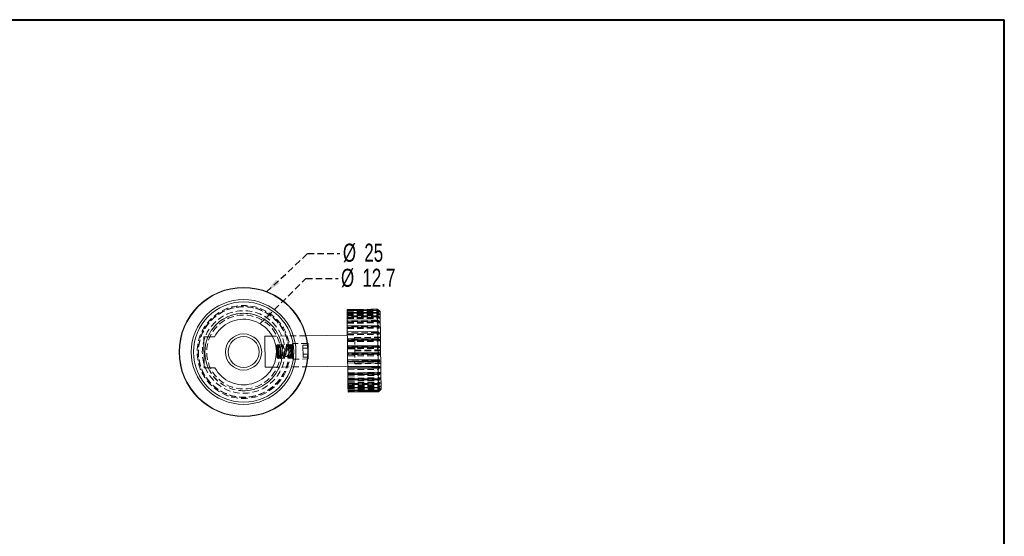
# Model space of a CAD drawing. Header units: millimetres. Extents: x 5 to 292, y 5 to 205.
# Tile 8 of 8: x 101 to 292, y 105 to 205. Entities that reach past the tile are written whole.
import ezdxf

# ---------------------------------------------------------------- set-up
doc = ezdxf.new("R2010")
doc.units = ezdxf.units.MM
doc.linetypes.add('HIDDEN', pattern=[1.905, 1.27, -0.635])
doc.layers.add('VM_VU04', color=7, linetype='HIDDEN')
doc.layers.add('模型', color=7, linetype='Continuous', lineweight=15)
doc.styles.add('SLDTEXTSTYLE0', font='TXT', dxfattribs={"width": 0.7})
doc.dimstyles.new('SLDDIMSTYLE1', dxfattribs={"dimtxt": 0, "dimasz": 3, "dimexe": 0, "dimexo": 0.0625, "dimgap": 0, "dimtad": 0, "dimtih": 1, "dimtoh": 1, "dimdec": 0, "dimrnd": 1e-09, "dimzin": 0, "dimdsep": 46, "dimtxsty": 'Standard', "dimsah": 1, "dimcen": 0.09, "dimadec": 0, "dimazin": 0, "dimtfac": 3, "dimtdec": 0, "dimtofl": 0, "dimtmove": 0, "dimatfit": 3, "dimfxl": 0, "dimfrac": 2, "dimtolj": 1, "dimtzin": 0, "dimarcsym": 0})

# ---------------------------------------------------------------- blocks, each defined once
blk = doc.blocks.new('SW_NOTE_0')
at = {"layer": 'VM_VU04', "color": 0, "char_height": 3.5, "attachment_point": 1, "style": 'SLDTEXTSTYLE0'}
for s, insert in [('%%c', (0.59, 1.94)), ('25', (4.74, 1.94))]:
    blk.add_mtext(s, dxfattribs=dict(at, insert=insert))
blk = doc.blocks.new('SW_NOTE_1')
at = {"layer": 'VM_VU04', "color": 0, "char_height": 3.5, "attachment_point": 1, "style": 'SLDTEXTSTYLE0'}
for s, insert in [('%%c', (0.55, 1.91)), ('12.7', (4.7, 1.91))]:
    blk.add_mtext(s, dxfattribs=dict(at, insert=insert))

msp = doc.modelspace()

# ---------------------------------------------------------------- linework, layer by layer
at = {"color": 7, "linetype": 'Continuous', "lineweight": 15}
for p, q in [((170.618, 148.996), (164.718, 148.923)), ((164.718, 148.923), (164.719, 148.915)), ((164.719, 148.915), (170.618, 148.987)), ((170.618, 148.959), (164.719, 148.886)), ((164.719, 148.886), (164.719, 148.915)), ((164.719, 148.886), (164.721, 148.729)), ((164.721, 148.729), (170.62, 148.802)), ((164.722, 148.632), (164.721, 148.729)), ((171.124, 148.502), (170.618, 148.996)), ((170.618, 148.987), (170.618, 148.996)), ((170.972, 148.631), (170.618, 148.987)), ((170.62, 148.802), (170.618, 148.959)), ((170.975, 148.42), (170.62, 148.802)), ((170.622, 148.704), (164.722, 148.632)), ((164.722, 148.632), (164.726, 148.307)), ((164.726, 148.307), (170.626, 148.379)), ((164.728, 148.143), (164.726, 148.307)), ((170.628, 148.216), (164.728, 148.143)), ((164.728, 148.143), (164.734, 147.66)), ((164.734, 147.66), (170.634, 147.732)), ((164.737, 147.435), (164.734, 147.66)), ((170.636, 147.508), (164.737, 147.435)), ((164.737, 147.435), (164.744, 146.808)), ((164.744, 146.808), (170.644, 146.881)), ((170.626, 148.379), (170.622, 148.704)), ((170.622, 148.704), (170.975, 148.42)), ((170.98, 147.985), (170.626, 148.379)), ((170.634, 147.732), (170.628, 148.216)), ((170.628, 148.216), (170.98, 147.985)), ((170.988, 147.336), (170.634, 147.732)), ((170.644, 146.881), (170.636, 147.508)), ((170.636, 147.508), (170.988, 147.336)), ((170.999, 146.496), (170.644, 146.881)), ((171.124, 148.502), (171.268, 136.8)), ((164.748, 146.529), (164.744, 146.808)), ((170.647, 146.602), (164.748, 146.529)), ((164.748, 146.529), (164.757, 145.778)), ((164.757, 145.778), (170.657, 145.85)), ((164.761, 145.453), (164.757, 145.778)), ((170.661, 145.525), (164.761, 145.453)), ((164.761, 145.453), (164.772, 144.6)), ((170.657, 145.85), (170.647, 146.602)), ((170.647, 146.602), (170.999, 146.496)), ((171.011, 145.488), (170.657, 145.85)), ((170.671, 144.672), (170.661, 145.525)), ((170.661, 145.525), (171.011, 145.488)), ((139.061, 143.607), (137.008, 143.581)), ((137.008, 143.581), (137.081, 137.582)), ((150.253, 143.745), (148.781, 143.726)), ((148.781, 143.726), (148.855, 137.727)), ((164.78, 143.924), (156.791, 143.825)), ((164.772, 144.6), (170.671, 144.672)), ((164.776, 144.267), (164.772, 144.6)), ((164.776, 144.267), (171.025, 144.345)), ((170.676, 144.312), (164.776, 144.239)), ((164.776, 144.239), (164.776, 144.267)), ((164.776, 144.239), (164.788, 143.31)), ((164.788, 143.31), (170.687, 143.383)), ((164.791, 143.022), (164.788, 143.31)), ((164.791, 143.022), (171.041, 143.099)), ((164.792, 142.924), (164.791, 143.022)), ((170.676, 144.312), (171.025, 144.345)), ((170.687, 143.383), (170.676, 144.312)), ((171.041, 143.099), (170.687, 143.383)), ((170.692, 142.997), (171.041, 143.099)), ((170.692, 142.997), (164.792, 142.924)), ((164.792, 142.924), (164.804, 141.948)), ((164.804, 141.948), (170.704, 142.021)), ((164.807, 141.713), (164.804, 141.948)), ((164.807, 141.713), (171.057, 141.79)), ((164.809, 141.549), (164.807, 141.713)), ((170.709, 141.622), (164.809, 141.549)), ((164.809, 141.549), (164.822, 140.555)), ((170.704, 142.021), (170.692, 142.997)), ((171.057, 141.79), (170.704, 142.021)), ((170.709, 141.622), (171.057, 141.79)), ((170.721, 140.628), (170.709, 141.622)), ((164.822, 140.555), (170.721, 140.628)), ((164.824, 140.38), (164.822, 140.555)), ((164.824, 140.38), (171.073, 140.457)), ((164.826, 140.155), (164.824, 140.38)), ((170.726, 140.227), (164.826, 140.155)), ((164.826, 140.155), (164.839, 139.173)), ((164.839, 139.173), (170.738, 139.246)), ((171.073, 140.457), (170.721, 140.628)), ((170.738, 139.246), (170.726, 140.227)), ((171.089, 139.14), (170.738, 139.246)), ((137.081, 137.582), (139.135, 137.607)), ((148.855, 137.727), (150.327, 137.745)), ((156.865, 137.826), (164.854, 137.924)), ((164.84, 139.063), (164.839, 139.173)), ((164.84, 139.063), (171.089, 139.14)), ((164.843, 138.784), (164.84, 139.063)), ((170.743, 138.856), (164.843, 138.784)), ((164.843, 138.784), (164.855, 137.844)), ((164.855, 137.844), (170.755, 137.917)), ((164.855, 137.803), (171.105, 137.88)), ((164.855, 137.803), (164.855, 137.844)), ((164.859, 137.478), (164.855, 137.803)), ((170.759, 137.551), (164.859, 137.478)), ((164.859, 137.478), (164.87, 136.609)), ((170.743, 138.856), (171.089, 139.14)), ((170.755, 137.917), (170.743, 138.856)), ((171.105, 137.88), (170.755, 137.917)), ((170.759, 137.551), (171.105, 137.88)), ((170.77, 136.682), (170.759, 137.551)), ((164.87, 136.609), (170.77, 136.682)), ((164.874, 136.277), (164.87, 136.609)), ((170.774, 136.349), (164.874, 136.277)), ((164.874, 136.277), (164.884, 135.505)), ((164.884, 135.505), (170.783, 135.577)), ((164.887, 135.217), (164.884, 135.505)), ((171.119, 136.714), (170.77, 136.682)), ((170.774, 136.349), (171.119, 136.714)), ((170.783, 135.577), (170.774, 136.349)), ((171.132, 135.679), (170.783, 135.577)), ((170.787, 135.289), (171.132, 135.679)), ((171.268, 136.8), (171.309, 133.503)), ((170.787, 135.289), (164.887, 135.217)), ((164.887, 135.217), (164.895, 134.565)), ((164.895, 134.565), (170.795, 134.638)), ((164.898, 134.33), (164.895, 134.565)), ((170.798, 134.403), (164.898, 134.33)), ((164.898, 134.33), (164.905, 133.819)), ((164.905, 133.819), (170.804, 133.892)), ((164.907, 133.644), (164.905, 133.819)), ((170.806, 133.716), (164.907, 133.644)), ((164.907, 133.644), (164.911, 133.289)), ((170.795, 134.638), (170.787, 135.289)), ((171.143, 134.806), (170.795, 134.638)), ((170.798, 134.403), (171.143, 134.806)), ((170.804, 133.892), (170.798, 134.403)), ((170.806, 133.716), (171.151, 134.121)), ((170.811, 133.361), (170.806, 133.716)), ((171.157, 133.645), (170.811, 133.361)), ((170.812, 133.251), (171.157, 133.645)), ((170.815, 132.997), (171.309, 133.503)), ((164.911, 133.289), (170.811, 133.361)), ((164.912, 133.179), (164.911, 133.289)), ((170.812, 133.251), (164.912, 133.179)), ((164.912, 133.179), (164.915, 132.99)), ((164.915, 132.99), (170.814, 133.063)), ((170.815, 133.022), (164.915, 132.949)), ((164.915, 132.949), (164.915, 132.99)), ((164.915, 132.949), (164.916, 132.924)), ((164.916, 132.924), (170.815, 132.997)), ((170.814, 133.063), (170.812, 133.251)), ((171.16, 133.392), (170.814, 133.063)), ((170.815, 133.022), (171.16, 133.392)), ((170.815, 132.997), (170.815, 133.022))]:
    msp.add_line(p, q, dxfattribs=at)
at = {"color": 7, "linetype": 'HIDDEN', "lineweight": 0}
for p, q in [((170.618, 148.971), (164.719, 148.899)), ((164.719, 148.857), (170.619, 148.93)), ((170.621, 148.742), (164.722, 148.669)), ((170.618, 148.987), (170.618, 148.971)), ((170.973, 148.609), (170.619, 148.93)), ((170.62, 148.802), (170.621, 148.742)), ((170.621, 148.742), (170.976, 148.357)), ((164.723, 148.559), (170.622, 148.632)), ((164.723, 148.554), (170.972, 148.631)), ((164.723, 148.532), (170.973, 148.609)), ((164.726, 148.343), (170.975, 148.42)), ((164.726, 148.28), (170.976, 148.357)), ((170.627, 148.277), (164.727, 148.204)), ((164.729, 148.029), (170.629, 148.101)), ((164.731, 147.908), (170.98, 147.985)), ((164.732, 147.804), (170.982, 147.881)), ((170.635, 147.59), (164.736, 147.518)), ((164.739, 147.282), (170.638, 147.355)), ((164.739, 147.259), (170.988, 147.336)), ((164.741, 147.119), (170.99, 147.196)), ((170.976, 148.357), (170.622, 148.632)), ((170.626, 148.379), (170.627, 148.277)), ((170.627, 148.277), (170.982, 147.881)), ((170.634, 147.732), (170.635, 147.59)), ((170.635, 147.59), (170.99, 147.196)), ((170.99, 147.196), (170.638, 147.355)), ((170.644, 146.881), (170.646, 146.704)), ((170.646, 146.704), (164.747, 146.631)), ((164.749, 146.419), (170.999, 146.496)), ((164.75, 146.343), (170.65, 146.416)), ((164.751, 146.245), (171.001, 146.322)), ((170.659, 145.644), (164.76, 145.571)), ((164.762, 145.411), (171.011, 145.488)), ((164.764, 145.239), (170.663, 145.311)), ((164.764, 145.21), (171.014, 145.287)), ((170.646, 146.704), (171.001, 146.322)), ((171.001, 146.322), (170.65, 146.416)), ((170.657, 145.85), (170.659, 145.644)), ((170.659, 145.644), (171.014, 145.287)), ((171.014, 145.287), (170.663, 145.311)), ((156.791, 143.825), (150.253, 143.745)), ((156.792, 143.825), (150.254, 143.745)), ((170.674, 144.442), (164.775, 144.37)), ((164.779, 144.045), (171.028, 144.122)), ((164.779, 144.003), (170.679, 144.076)), ((170.69, 143.137), (164.791, 143.064)), ((166.186, 143.482), (171.185, 143.543)), ((166.186, 143.482), (166.187, 143.398)), ((166.187, 143.398), (171.186, 143.46)), ((166.187, 143.398), (166.218, 140.858)), ((170.671, 144.672), (170.674, 144.442)), ((170.674, 144.442), (171.028, 144.122)), ((171.028, 144.122), (170.679, 144.076)), ((170.687, 143.383), (170.69, 143.137)), ((170.69, 143.137), (171.044, 142.862)), ((151.33, 141.808), (150.943, 141.803)), ((151.09, 141.97), (151.082, 141.912)), ((151.18, 141.836), (151.18, 141.835)), ((151.181, 141.836), (151.18, 141.836)), ((151.18, 141.835), (151.182, 141.831)), ((151.28, 141.818), (151.18, 141.817)), ((151.28, 141.837), (151.249, 141.837)), ((151.28, 141.837), (151.307, 139.677)), ((154.177, 142.093), (151.327, 142.058)), ((151.327, 142.058), (151.359, 139.458)), ((153.937, 141.294), (153.95, 140.285)), ((153.942, 141.287), (153.954, 140.293)), ((154.18, 141.854), (154.08, 141.852)), ((154.173, 141.888), (154.135, 141.87)), ((154.18, 141.873), (154.139, 141.873)), ((157.174, 142.33), (154.175, 142.293)), ((157.084, 142.329), (154.175, 142.293)), ((154.175, 142.293), (154.212, 139.293)), ((156.179, 141.972), (157.179, 141.984)), ((156.179, 141.972), (156.186, 141.395)), ((156.186, 141.395), (157.186, 141.407)), ((156.186, 141.395), (156.2, 140.24)), ((157.174, 142.33), (157.211, 139.33)), ((164.794, 142.785), (171.044, 142.862)), ((164.795, 142.675), (170.695, 142.747)), ((170.707, 141.766), (164.808, 141.693)), ((164.81, 141.468), (171.06, 141.545)), ((164.812, 141.293), (170.712, 141.365)), ((171.044, 142.862), (170.695, 142.747)), ((170.704, 142.021), (170.707, 141.766)), ((171.06, 141.545), (170.712, 141.365)), ((150.971, 139.703), (151.356, 139.708)), ((151.193, 140.756), (151.094, 140.756)), ((151.094, 140.756), (151.193, 140.756)), ((151.193, 140.756), (151.207, 139.676)), ((151.228, 140.756), (151.193, 140.756)), ((151.206, 139.695), (151.306, 139.696)), ((151.207, 139.676), (151.307, 139.677)), ((151.359, 139.458), (154.209, 139.493)), ((151.494, 139.587), (151.493, 139.588)), ((153.95, 140.293), (153.954, 140.293)), ((154.082, 139.64), (154.074, 139.681)), ((154.091, 141.005), (154.107, 139.711)), ((154.097, 139.608), (154.097, 139.609)), ((154.106, 139.731), (154.206, 139.732)), ((154.107, 139.711), (154.206, 139.713)), ((154.212, 139.293), (157.211, 139.33)), ((154.212, 139.293), (157.123, 139.329)), ((156.2, 140.24), (157.2, 140.253)), ((156.2, 140.24), (156.207, 139.663)), ((156.207, 139.663), (157.207, 139.675)), ((170.724, 140.371), (164.825, 140.299)), ((164.827, 140.135), (171.076, 140.212)), ((164.83, 139.899), (170.729, 139.972)), ((166.216, 141.024), (171.215, 141.086)), ((166.218, 140.858), (171.218, 140.919)), ((166.218, 140.858), (166.248, 138.401)), ((170.721, 140.628), (170.724, 140.371)), ((170.724, 140.371), (171.076, 140.212)), ((171.076, 140.212), (170.729, 139.972)), ((170.738, 139.246), (170.741, 138.996)), ((150.327, 137.745), (156.865, 137.826)), ((150.327, 137.745), (156.865, 137.826)), ((170.741, 138.996), (164.842, 138.923)), ((164.843, 138.826), (171.092, 138.903)), ((164.846, 138.537), (170.746, 138.61)), ((170.757, 137.681), (164.858, 137.609)), ((164.858, 137.58), (171.108, 137.657)), ((164.862, 137.248), (170.762, 137.321)), ((166.247, 138.484), (171.247, 138.546)), ((166.248, 138.401), (171.248, 138.462)), ((170.741, 138.996), (171.092, 138.903)), ((171.092, 138.903), (170.746, 138.61)), ((170.755, 137.917), (170.757, 137.681)), ((170.757, 137.681), (171.108, 137.657)), ((164.87, 136.637), (171.119, 136.714)), ((164.872, 136.436), (171.122, 136.513)), ((170.772, 136.468), (164.873, 136.395)), ((164.877, 136.07), (170.776, 136.143)), ((164.883, 135.602), (171.132, 135.679)), ((164.885, 135.429), (171.134, 135.506)), ((170.786, 135.391), (164.886, 135.319)), ((170.77, 136.682), (170.772, 136.468)), ((170.772, 136.468), (171.122, 136.513)), ((171.122, 136.513), (170.776, 136.143)), ((170.783, 135.577), (170.786, 135.391)), ((170.786, 135.391), (171.134, 135.506)), ((171.134, 135.506), (170.789, 135.112)), ((164.89, 135.04), (170.789, 135.112)), ((164.893, 134.729), (171.143, 134.806)), ((164.895, 134.588), (171.145, 134.665)), ((170.797, 134.485), (164.897, 134.413)), ((164.9, 134.188), (170.8, 134.261)), ((164.902, 134.044), (171.151, 134.121)), ((164.903, 133.94), (171.153, 134.017)), ((170.806, 133.777), (164.906, 133.705)), ((164.908, 133.568), (171.157, 133.645)), ((164.908, 133.541), (170.808, 133.614)), ((164.908, 133.504), (171.158, 133.581)), ((170.795, 134.638), (170.797, 134.485)), ((170.797, 134.485), (171.145, 134.665)), ((171.145, 134.665), (170.8, 134.261)), ((170.804, 133.892), (170.806, 133.777)), ((170.806, 133.777), (171.153, 134.017)), ((171.153, 134.017), (170.808, 133.614)), ((170.812, 133.289), (171.158, 133.581)), ((171.158, 133.581), (170.813, 133.191)), ((164.911, 133.315), (171.16, 133.392)), ((164.911, 133.294), (171.161, 133.371)), ((170.812, 133.289), (164.912, 133.216)), ((164.913, 133.118), (170.813, 133.191)), ((170.815, 133.034), (164.915, 132.961)), ((164.915, 132.933), (170.815, 133.006)), ((170.811, 133.361), (170.812, 133.289)), ((170.814, 133.063), (170.815, 133.034)), ((171.161, 133.371), (170.815, 133.006))]:
    msp.add_line(p, q, dxfattribs=at)
at = {"color": 7, "linetype": 'HIDDEN', "lineweight": 0, "flags": 128}
for points in [[(153.98, 141.993), (153.971, 141.982), (153.96, 141.854), (153.951, 141.666), (153.943, 141.45), (153.936, 141.231), (153.93, 141.023), (153.919, 140.676), (153.91, 140.385), (153.903, 140.216), (153.896, 140.043), (153.887, 139.88), (153.877, 139.745), (153.866, 139.653), (153.853, 139.621), (153.853, 139.621)], [(151.193, 140.756), (151.237, 140.756), (151.275, 140.756), (151.303, 140.756), (151.317, 140.756), (151.315, 140.756), (151.298, 140.756), (151.268, 140.756), (151.228, 140.756)]]:
    msp.add_lwpolyline(points, dxfattribs=at)
at = {"color": 7, "linetype": 'Continuous', "lineweight": 15}
for radius in [12.5, 12.437, 10.143, 9.706, 3.5, 3]:
    msp.add_circle((144.694, 140.676), radius, dxfattribs=at)
at = {"color": 7, "linetype": 'HIDDEN', "lineweight": 0}
for radius in [9, 8.8, 8.75, 8, 7.15]:
    msp.add_circle((144.694, 140.676), radius, dxfattribs=at)
for centre, radius, start, end in [((144.694, 140.676), 7.5, 270, 157.12794), ((144.694, 140.676), 7.5, 204.2843, 157.12794), ((153.08, 140.779), 1, 31.00441, 155.60146), ((153.08, 140.779), 1, 330.91399, 30.49824), ((153.08, 140.779), 1, 194.3494, 270.70612), ((153.08, 140.779), 1, 270.70612, 330.40782), ((154.201, 139.665), 0.117, 93.80171, 273.80354), ((144.694, 140.676), 7.5, 204.2843, 270)]:
    msp.add_arc(centre, radius, start, end, dxfattribs=at)
at = {"color": 7, "linetype": 'Continuous', "lineweight": 15}
for radius, start, end in [(6.35, 208.89898, 152.51326), (7.5, 157.12794, 204.2843)]:
    msp.add_arc((144.694, 140.676), radius, start, end, dxfattribs=at)
for points, knots in [([(170.618, 148.959), (170.719, 148.866), (170.837, 148.757), (170.954, 148.648), (170.972, 148.631)], [0, 0, 0, 0, 0.8463644, 1, 1, 1, 1]), ([(171.025, 144.345), (171.007, 144.361), (170.89, 144.471), (170.771, 144.58), (170.671, 144.672)], [0, 0, 0, 0, 0.1536356, 1, 1, 1, 1]), ([(170.726, 140.227), (170.739, 140.236), (170.855, 140.312), (170.97, 140.388), (171.073, 140.457)], [0, 0, 0, 0, 0.10898472, 1, 1, 1, 1]), ([(171.151, 134.121), (171.048, 134.053), (170.933, 133.976), (170.817, 133.9), (170.804, 133.892)], [0, 0, 0, 0, 0.8910153, 1, 1, 1, 1])]:
    msp.add_open_spline(points, degree=3, knots=knots, dxfattribs=at)
at = {"color": 7, "linetype": 'HIDDEN', "lineweight": 0}
for points, knots in [([(170.982, 147.881), (170.964, 147.892), (170.847, 147.966), (170.729, 148.039), (170.629, 148.101)], [0, 0, 0, 0, 0.1536356, 1, 1, 1, 1]), ([(151.095, 140.756), (151.094, 140.848), (151.091, 141.067), (151.087, 141.394), (151.084, 141.642), (151.082, 141.774), (151.082, 141.833), (151.081, 141.862), (151.081, 141.88), (151.081, 141.889), (151.081, 141.893), (151.081, 141.896), (151.081, 141.898), (151.081, 141.899), (151.081, 141.9), (151.081, 141.901), (151.081, 141.902), (151.081, 141.903), (151.081, 141.905), (151.081, 141.898), (151.082, 141.851), (151.083, 141.713), (151.087, 141.44), (151.09, 141.122), (151.093, 140.879), (151.095, 140.77), (151.095, 140.756)], [0, 0, 0, 0, 0.0901439, 0.2151756, 0.3418444, 0.4084926, 0.438351, 0.4590245, 0.4693624, 0.4739126, 0.4760325, 0.4768505, 0.4776734, 0.4780045, 0.4783389, 0.4786346, 0.4789873, 0.4796136, 0.4816559, 0.4912022, 0.529208, 0.644653, 0.7597001, 0.89285, 0.9862867, 1, 1, 1, 1]), ([(151.341, 141.955), (151.34, 141.965), (151.337, 141.985), (151.321, 142.022), (151.29, 142.058), (151.248, 142.078), (151.213, 142.082), (151.18, 142.078), (151.144, 142.062), (151.112, 142.03), (151.091, 141.993), (151.088, 141.966), (151.087, 141.953)], [0, 0, 0, 0, 0.0771301, 0.1524714, 0.2980165, 0.4354856, 0.5016153, 0.5657089, 0.686858, 0.8001613, 0.9044185, 1, 1, 1, 1]), ([(151.09, 141.94), (151.093, 141.927), (151.099, 141.903), (151.11, 141.745), (151.12, 141.555), (151.132, 141.307), (151.145, 141.023), (151.16, 140.71), (151.175, 140.389), (151.191, 140.095), (151.206, 139.852), (151.22, 139.682), (151.235, 139.559), (151.245, 139.541), (151.251, 139.532)], [0, 0, 0, 0, 0.1032886, 0.1907627, 0.2658943, 0.3306269, 0.4324026, 0.5038025, 0.5787303, 0.6893223, 0.7572904, 0.8324906, 0.9134132, 1, 1, 1, 1]), ([(151.184, 141.837), (151.172, 141.841), (151.145, 141.85), (151.115, 141.879), (151.095, 141.914), (151.092, 141.939), (151.091, 141.952)], [0, 0, 0, 0, 0.2374505, 0.5065725, 0.7603114, 1, 1, 1, 1]), ([(151.193, 140.756), (151.193, 140.828), (151.19, 141.018), (151.187, 141.311), (151.183, 141.589), (151.181, 141.782), (151.18, 141.818), (151.18, 141.835)], [0, 0, 0, 0, 0.1331434, 0.3489585, 0.5665107, 0.7921803, 1, 1, 1, 1]), ([(151.186, 141.821), (151.19, 141.788), (151.198, 141.724), (151.208, 141.539), (151.22, 141.322), (151.233, 141.066), (151.251, 140.699), (151.269, 140.34), (151.281, 140.033), (151.297, 139.898), (151.305, 139.835)], [0, 0, 0, 0, 0.139166, 0.2783545, 0.3207237, 0.4599891, 0.599255, 0.7385255, 0.8776996, 1, 1, 1, 1]), ([(151.286, 141.389), (151.282, 141.451), (151.274, 141.607), (151.261, 141.777), (151.253, 141.838), (151.244, 141.837), (151.24, 141.774), (151.233, 141.578), (151.23, 141.289), (151.225, 140.998), (151.228, 140.817), (151.228, 140.756), (151.228, 140.756)], [0, 0, 0, 0, 0.0892023, 0.2232303, 0.3572517, 0.3974859, 0.5313212, 0.6651541, 0.7991076, 0.9329822, 0.999735, 1, 1, 1, 1]), ([(151.337, 141.956), (151.336, 141.946), (151.335, 141.927), (151.32, 141.892), (151.293, 141.856), (151.261, 141.844), (151.247, 141.838)], [0, 0, 0, 0, 0.1866675, 0.3682399, 0.7176855, 1, 1, 1, 1]), ([(151.318, 140.756), (151.319, 140.859), (151.319, 141.056), (151.32, 141.318), (151.322, 141.53), (151.325, 141.741), (151.329, 141.913), (151.335, 141.933), (151.338, 141.943)], [0, 0, 0, 0, 0.1648324, 0.312539, 0.4475596, 0.5722516, 0.7979739, 1, 1, 1, 1]), ([(151.431, 141.983), (151.423, 141.976), (151.408, 141.961), (151.388, 141.819), (151.371, 141.629), (151.356, 141.406), (151.344, 141.176), (151.335, 140.959), (151.328, 140.818), (151.326, 140.753), (151.326, 140.751)], [0, 0, 0, 0, 0.184437, 0.3569301, 0.5149098, 0.6577582, 0.7864106, 0.9002542, 0.9971425, 1, 1, 1, 1]), ([(151.481, 139.62), (151.476, 139.65), (151.468, 139.709), (151.455, 139.875), (151.44, 140.108), (151.425, 140.397), (151.41, 140.717), (151.395, 141.03), (151.382, 141.317), (151.37, 141.569), (151.359, 141.765), (151.348, 141.931), (151.341, 141.958), (151.338, 141.973)], [0, 0, 0, 0, 0.0860343, 0.1665891, 0.2398867, 0.3600209, 0.4418909, 0.5201423, 0.6321108, 0.7036284, 0.786949, 0.8843806, 1, 1, 1, 1]), ([(151.689, 141.942), (151.685, 141.965), (151.675, 142.01), (151.631, 142.058), (151.58, 142.085), (151.526, 142.086), (151.48, 142.066), (151.445, 142.033), (151.423, 141.994), (151.419, 141.965), (151.417, 141.951)], [0, 0, 0, 0, 0.156462, 0.3078091, 0.4508729, 0.5840189, 0.705795, 0.8160124, 0.9138976, 1, 1, 1, 1]), ([(151.431, 141.937), (151.437, 141.927), (151.448, 141.91), (151.47, 141.796), (151.496, 141.594), (151.524, 141.305), (151.549, 141.034), (151.568, 140.813), (151.59, 140.57), (151.611, 140.333), (151.636, 140.094), (151.658, 139.905), (151.68, 139.745), (151.704, 139.626), (151.728, 139.546), (151.755, 139.498), (151.784, 139.468), (151.82, 139.445), (151.871, 139.435), (151.928, 139.451), (151.974, 139.492), (152.004, 139.543), (152.009, 139.575), (152.012, 139.592)], [0, 0, 0, 0, 0.0628436, 0.1206571, 0.2228188, 0.3080657, 0.3768767, 0.4304563, 0.4700124, 0.5546143, 0.6063476, 0.6638941, 0.7266231, 0.7833243, 0.8299028, 0.8667546, 0.8816652, 0.9025697, 0.9203078, 0.9428176, 0.9696675, 0.9844849, 1, 1, 1, 1]), ([(151.667, 141.954), (151.667, 141.945), (151.666, 141.927), (151.653, 141.893), (151.624, 141.859), (151.578, 141.835), (151.529, 141.834), (151.488, 141.851), (151.458, 141.878), (151.44, 141.909), (151.44, 141.929), (151.44, 141.938)], [0, 0, 0, 0, 0.071706, 0.1413949, 0.2756831, 0.4034926, 0.5266342, 0.6466696, 0.7652942, 0.88273, 1, 1, 1, 1]), ([(151.495, 139.535), (151.5, 139.547), (151.51, 139.569), (151.523, 139.7), (151.534, 139.862), (151.544, 140.034), (151.552, 140.199), (151.558, 140.347), (151.564, 140.479), (151.57, 140.613), (151.576, 140.768), (151.584, 140.957), (151.594, 141.172), (151.606, 141.397), (151.62, 141.612), (151.636, 141.792), (151.653, 141.917), (151.666, 141.926), (151.673, 141.929)], [0, 0, 0, 0, 0.0919906, 0.1719328, 0.2410863, 0.3008213, 0.3517735, 0.3943626, 0.4290105, 0.4611222, 0.5024221, 0.552975, 0.6121501, 0.6787191, 0.7522308, 0.8329862, 0.9204661, 1, 1, 1, 1]), ([(151.981, 139.607), (151.972, 139.615), (151.956, 139.629), (151.931, 139.749), (151.908, 139.907), (151.881, 140.134), (151.855, 140.407), (151.828, 140.706), (151.801, 141.01), (151.775, 141.302), (151.75, 141.56), (151.727, 141.758), (151.701, 141.926), (151.685, 141.962), (151.676, 141.981)], [0, 0, 0, 0, 0.0877559, 0.168908, 0.2425875, 0.3085183, 0.4148072, 0.4839512, 0.5552993, 0.6620473, 0.7304056, 0.8091899, 0.8986552, 1, 1, 1, 1]), ([(153.592, 142.024), (153.582, 142.017), (153.564, 142.003), (153.539, 141.866), (153.517, 141.685), (153.498, 141.475), (153.481, 141.256), (153.461, 140.99), (153.44, 140.692), (153.416, 140.371), (153.392, 140.094), (153.368, 139.864), (153.347, 139.73), (153.338, 139.684), (153.336, 139.671), (153.355, 139.692), (153.41, 139.715), (153.466, 139.703), (153.494, 139.682), (153.498, 139.685), (153.475, 139.768), (153.45, 139.917), (153.418, 140.137), (153.384, 140.41), (153.349, 140.713), (153.312, 141.022), (153.275, 141.326), (153.235, 141.611), (153.195, 141.839), (153.156, 141.976), (153.11, 142.06), (153.026, 142.112), (152.937, 142.092), (152.872, 142.032), (152.842, 141.958), (152.808, 141.819), (152.777, 141.615), (152.746, 141.352), (152.717, 141.054), (152.688, 140.75), (152.66, 140.45), (152.631, 140.166), (152.601, 139.919), (152.572, 139.744), (152.56, 139.686), (152.567, 139.679), (152.583, 139.689), (152.627, 139.703), (152.678, 139.689), (152.694, 139.676), (152.704, 139.677), (152.683, 139.747), (152.648, 139.938), (152.611, 140.196), (152.575, 140.484), (152.539, 140.783), (152.504, 141.081), (152.468, 141.365), (152.434, 141.607), (152.401, 141.792), (152.372, 141.914), (152.336, 142.015), (152.257, 142.088), (152.18, 142.098), (152.124, 142.071), (152.075, 142.022), (152.041, 141.945), (152.01, 141.815), (151.979, 141.613), (151.951, 141.355), (151.923, 141.062), (151.896, 140.744), (151.869, 140.42), (151.842, 140.121), (151.816, 139.881), (151.798, 139.75), (151.785, 139.685), (151.781, 139.666), (151.789, 139.67), (151.816, 139.685), (151.875, 139.697), (151.934, 139.67), (151.967, 139.629), (151.968, 139.606), (151.968, 139.594)], [0, 0, 0, 0, 0.0185747, 0.03548129, 0.05086904, 0.06476975, 0.07724268, 0.08842721, 0.10720568, 0.12267822, 0.13869093, 0.1555111, 0.17229939, 0.17909701, 0.18460676, 0.19261953, 0.1976141, 0.2039422, 0.21031043, 0.21645438, 0.22872501, 0.24236612, 0.25744362, 0.27334794, 0.28911126, 0.30481503, 0.32086207, 0.33811593, 0.35672566, 0.3732087, 0.38446403, 0.39405173, 0.39962763, 0.40545359, 0.4181773, 0.43265447, 0.44885254, 0.46565371, 0.48173593, 0.49712135, 0.51238621, 0.52828663, 0.54479613, 0.56088213, 0.57504807, 0.5813879, 0.58668127, 0.59092134, 0.59508277, 0.60037444, 0.60661127, 0.62163181, 0.63912889, 0.65591116, 0.67172745, 0.6868196, 0.70216742, 0.71786359, 0.73350782, 0.74764847, 0.76017011, 0.77302498, 0.78091404, 0.7887891, 0.79491566, 0.79972004, 0.81130822, 0.82624592, 0.84222345, 0.85814637, 0.8740494, 0.89031202, 0.90704492, 0.92419799, 0.94065481, 0.95544462, 0.96216898, 0.96581051, 0.97042647, 0.9760166, 0.98259092, 0.99040264, 0.99494475, 1, 1, 1, 1]), ([(151.98, 139.52), (151.991, 139.53), (152.01, 139.55), (152.037, 139.672), (152.06, 139.829), (152.081, 140.009), (152.099, 140.194), (152.119, 140.416), (152.14, 140.669), (152.164, 140.956), (152.189, 141.226), (152.214, 141.479), (152.241, 141.689), (152.264, 141.82), (152.277, 141.87), (152.273, 141.873), (152.251, 141.853), (152.198, 141.839), (152.144, 141.856), (152.127, 141.875), (152.13, 141.859), (152.144, 141.807), (152.173, 141.666), (152.21, 141.422), (152.246, 141.14), (152.281, 140.846), (152.316, 140.552), (152.35, 140.272), (152.384, 140.023), (152.416, 139.822), (152.448, 139.672), (152.473, 139.58), (152.522, 139.497), (152.588, 139.449), (152.659, 139.447), (152.724, 139.482), (152.771, 139.546), (152.802, 139.639), (152.83, 139.775), (152.858, 139.971), (152.886, 140.21), (152.913, 140.484), (152.941, 140.776), (152.968, 141.067), (152.995, 141.342), (153.023, 141.581), (153.05, 141.763), (153.073, 141.87), (153.082, 141.891), (153.034, 141.85), (152.963, 141.853), (152.927, 141.88), (152.925, 141.881), (152.94, 141.831), (152.962, 141.731), (152.994, 141.541), (153.028, 141.294), (153.062, 141.016), (153.096, 140.732), (153.129, 140.45), (153.162, 140.174), (153.198, 139.915), (153.233, 139.713), (153.268, 139.582), (153.308, 139.51), (153.363, 139.469), (153.422, 139.453), (153.492, 139.477), (153.549, 139.538), (153.583, 139.636), (153.614, 139.82), (153.643, 140.094), (153.663, 140.333), (153.682, 140.579), (153.698, 140.804), (153.715, 141.051), (153.734, 141.311), (153.755, 141.563), (153.777, 141.775), (153.8, 141.927), (153.816, 141.936), (153.824, 141.941)], [0, 0, 0, 0, 0.0171546, 0.0327052, 0.0467584, 0.0593639, 0.0705882, 0.0805361, 0.0967944, 0.1106872, 0.1253043, 0.1406594, 0.1564115, 0.1707447, 0.1834011, 0.1889506, 0.1938555, 0.1983862, 0.2026219, 0.21127, 0.2172164, 0.2245383, 0.242401, 0.2598942, 0.2761822, 0.2915081, 0.3067828, 0.3220734, 0.3372615, 0.3516324, 0.3650873, 0.3780819, 0.385241, 0.3931293, 0.4004988, 0.40629, 0.4159995, 0.4279564, 0.4420008, 0.4565544, 0.4715151, 0.4867685, 0.5020254, 0.5172797, 0.5325525, 0.5480094, 0.5636266, 0.5782184, 0.5889556, 0.5983498, 0.6048767, 0.6118303, 0.6183094, 0.6245354, 0.638047, 0.6531743, 0.6690665, 0.6843623, 0.6990873, 0.7135577, 0.7289718, 0.7455042, 0.76308, 0.7784756, 0.7902278, 0.7952818, 0.8007729, 0.8066081, 0.812421, 0.8244469, 0.8500508, 0.8637532, 0.881071, 0.8915645, 0.9033025, 0.9162914, 0.9305492, 0.946209, 0.9633784, 0.982023, 1, 1, 1, 1]), ([(153.847, 141.966), (153.842, 141.99), (153.832, 142.036), (153.787, 142.085), (153.735, 142.112), (153.679, 142.113), (153.632, 142.091), (153.597, 142.056), (153.573, 142.015), (153.568, 141.983), (153.566, 141.969)], [0, 0, 0, 0, 0.1476533, 0.292517, 0.4317873, 0.5639354, 0.6873823, 0.8016143, 0.9057618, 1, 1, 1, 1]), ([(153.588, 141.96), (153.596, 141.944), (153.615, 141.91), (153.644, 141.711), (153.675, 141.405), (153.709, 140.985), (153.738, 140.591), (153.762, 140.281), (153.78, 140.057), (153.799, 139.859), (153.816, 139.702), (153.834, 139.593), (153.845, 139.579), (153.85, 139.572)], [0, 0, 0, 0, 0.0981762, 0.2024266, 0.3125047, 0.4306046, 0.5576454, 0.6243481, 0.6930775, 0.7646982, 0.8399724, 0.9183386, 1, 1, 1, 1]), ([(153.815, 141.97), (153.814, 141.953), (153.811, 141.922), (153.776, 141.884), (153.732, 141.861), (153.684, 141.861), (153.644, 141.878), (153.615, 141.905), (153.598, 141.934), (153.598, 141.953), (153.598, 141.962)], [0, 0, 0, 0, 0.1483811, 0.2870034, 0.416865, 0.5403811, 0.6595771, 0.7758742, 0.8891941, 1, 1, 1, 1]), ([(154.074, 139.681), (154.072, 139.687), (154.066, 139.715), (154.055, 139.809), (154.04, 139.96), (154.023, 140.147), (154.001, 140.425), (153.978, 140.737), (153.955, 141.045), (153.931, 141.339), (153.901, 141.657), (153.866, 141.931), (153.843, 141.984), (153.832, 142.01)], [0, 0, 0, 0, 0.0206892, 0.0939182, 0.166266, 0.2373433, 0.3080446, 0.4490671, 0.5196214, 0.5895717, 0.7266871, 0.8636034, 1, 1, 1, 1]), ([(154.187, 142.074), (154.184, 142.078), (154.171, 142.095), (154.141, 142.109), (154.105, 142.115), (154.08, 142.113), (154.057, 142.105), (154.036, 142.094), (154.019, 142.08), (154.004, 142.063), (153.993, 142.045), (153.982, 142.02), (153.981, 142.001), (153.98, 141.988)], [0, 0, 0, 0, 0.04899434, 0.2599344, 0.35490794, 0.44298005, 0.52438881, 0.60044811, 0.67212406, 0.74029547, 0.80594635, 0.87026853, 1, 1, 1, 1]), ([(153.984, 141.971), (153.987, 141.947), (153.995, 141.898), (154.007, 141.708), (154.019, 141.436), (154.029, 141.184), (154.034, 141.029), (154.035, 140.998)], [0, 0, 0, 0, 0.2231369, 0.452019, 0.6897932, 0.9376137, 1, 1, 1, 1]), ([(154.082, 141.866), (154.082, 141.866), (154.064, 141.867), (154.031, 141.885), (153.993, 141.922), (153.988, 141.95), (153.986, 141.966)], [0, 0, 0, 0, 0.00100277, 0.28721886, 0.61777626, 1, 1, 1, 1]), ([(154.08, 141.851), (154.08, 141.858), (154.08, 141.882), (154.081, 141.79), (154.083, 141.589), (154.087, 141.31), (154.089, 141.1), (154.091, 141.005)], [0, 0, 0, 0, 0.1059924, 0.3403493, 0.5768119, 0.8090827, 1, 1, 1, 1]), ([(154.171, 139.777), (154.171, 139.81), (154.17, 139.891), (154.156, 140.116), (154.147, 140.439), (154.134, 140.786), (154.123, 141.111), (154.108, 141.41), (154.096, 141.666), (154.085, 141.789), (154.081, 141.827), (154.08, 141.831)], [0, 0, 0, 0, 0.0891091, 0.222323, 0.3559268, 0.4898017, 0.6029905, 0.7161773, 0.8501971, 0.9842093, 1, 1, 1, 1]), ([(154.091, 141.005), (154.095, 141.083), (154.105, 141.278), (154.112, 141.551), (154.12, 141.767), (154.131, 141.874), (154.137, 141.862), (154.139, 141.858)], [0, 0, 0, 0, 0.1640975, 0.4092622, 0.6546165, 0.9003617, 1, 1, 1, 1]), ([(154.094, 139.56), (154.1, 139.57), (154.111, 139.591), (154.124, 139.702), (154.136, 139.849), (154.145, 140.021), (154.153, 140.201), (154.161, 140.416), (154.17, 140.69), (154.178, 140.981), (154.186, 141.227), (154.189, 141.348), (154.191, 141.406)], [0, 0, 0, 0, 0.1182474, 0.2285692, 0.3302692, 0.4234135, 0.507406, 0.5811726, 0.6993398, 0.8359123, 0.9205482, 1, 1, 1, 1]), ([(170.707, 141.766), (170.807, 141.703), (170.925, 141.63), (171.042, 141.556), (171.06, 141.545)], [0, 0, 0, 0, 0.8463644, 1, 1, 1, 1]), ([(151.241, 139.564), (151.242, 139.554), (151.245, 139.532), (151.262, 139.495), (151.295, 139.458), (151.345, 139.433), (151.398, 139.434), (151.443, 139.455), (151.477, 139.488), (151.498, 139.527), (151.502, 139.556), (151.503, 139.57)], [0, 0, 0, 0, 0.0721224, 0.1433828, 0.2833039, 0.4184839, 0.5483797, 0.6719454, 0.7889761, 0.8982898, 1, 1, 1, 1]), ([(151.326, 140.751), (151.323, 140.701), (151.32, 140.611), (151.314, 140.48), (151.306, 140.289), (151.296, 140.082), (151.285, 139.878), (151.275, 139.726), (151.263, 139.607), (151.255, 139.592), (151.25, 139.584)], [0, 0, 0, 0, 0.0809637, 0.1461577, 0.2163799, 0.4045595, 0.5242233, 0.6618692, 0.8198144, 1, 1, 1, 1]), ([(151.253, 139.567), (151.254, 139.576), (151.255, 139.594), (151.268, 139.627), (151.297, 139.661), (151.344, 139.685), (151.394, 139.685), (151.437, 139.666), (151.468, 139.637), (151.488, 139.603), (151.49, 139.579), (151.491, 139.568)], [0, 0, 0, 0, 0.0789436, 0.154948, 0.2992403, 0.4336489, 0.5599309, 0.6792203, 0.7926725, 0.8995287, 1, 1, 1, 1]), ([(153.84, 139.597), (153.842, 139.586), (153.844, 139.565), (153.862, 139.527), (153.895, 139.489), (153.946, 139.464), (154, 139.464), (154.045, 139.486), (154.079, 139.519), (154.101, 139.559), (154.104, 139.588), (154.106, 139.602)], [0, 0, 0, 0, 0.0721779, 0.1436243, 0.2840923, 0.4198655, 0.5501758, 0.673865, 0.7906453, 0.8993397, 1, 1, 1, 1]), ([(153.856, 139.6), (153.858, 139.617), (153.862, 139.651), (153.899, 139.692), (153.945, 139.715), (153.995, 139.716), (154.037, 139.698), (154.068, 139.669), (154.087, 139.635), (154.089, 139.612), (154.09, 139.601)], [0, 0, 0, 0, 0.1552018, 0.2998199, 0.4341333, 0.5600825, 0.6790171, 0.7922338, 0.8991322, 1, 1, 1, 1]), ([(154.048, 140.627), (154.052, 140.516), (154.06, 140.256), (154.07, 139.968), (154.077, 139.762), (154.081, 139.694), (154.082, 139.659)], [0, 0, 0, 0, 0.2576165, 0.6059152, 0.7957992, 1, 1, 1, 1]), ([(171.108, 137.657), (171.005, 137.557), (170.89, 137.445), (170.774, 137.333), (170.762, 137.321)], [0, 0, 0, 0, 0.8910153, 1, 1, 1, 1])]:
    msp.add_open_spline(points, degree=3, knots=knots, dxfattribs=at)
at = {"layer": '模型', "lineweight": 40}
msp.add_line((5, 205), (292, 205), dxfattribs=at)
at = {"layer": '模型', "linetype": 'Continuous', "lineweight": 40}
msp.add_line((292, 5), (292, 205), dxfattribs=at)

# ---------------------------------------------------------------- block references
at = {"layer": 'VM_VU04'}
for name, p in [('SW_NOTE_0', (163.331, 159.715)), ('SW_NOTE_1', (163.002, 154.885))]:
    msp.add_blockref(name, p, dxfattribs=at)

# ---------------------------------------------------------------- leaders
for points in [[(149.129, 152.295), (157.081, 159.715), (163.331, 159.715)], [(147.886, 146.165), (156.752, 154.885), (163.002, 154.885)]]:
    msp.add_leader(points, dimstyle='SLDDIMSTYLE1', dxfattribs=at)

doc.saveas('drawing.dxf')
